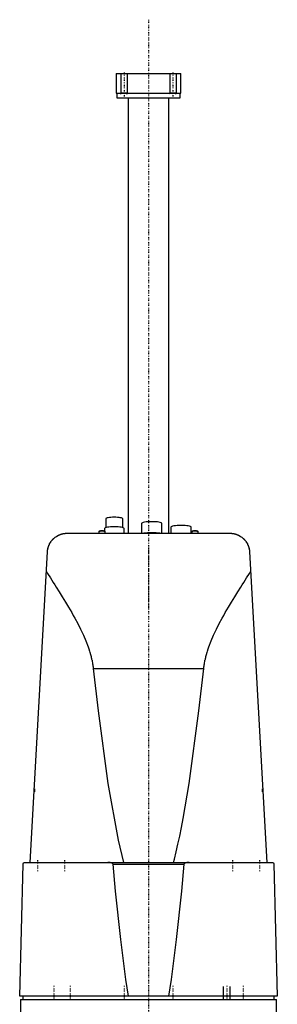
# Model space of a CAD drawing. Extents: x -120 to 120, y -1 to 1086.
# Tile 2 of 2: x -79 to 79, y 483 to 1086. Entities that reach past the tile are written whole.
import ezdxf

# ---------------------------------------------------------------- set-up
doc = ezdxf.new("R2010")
doc.units = 0
doc.linetypes.add('CENTER', pattern=[1.5, 0.45, -0.5, 0.05, -0.5])
for name, color, linetype in [('AM_0', 7, 'CONTINUOUS'), ('AM_10', 7, 'CONTINUOUS'), ('AM_7', 7, 'CENTER')]:
    doc.layers.add(name, color=color, linetype=linetype)

msp = doc.modelspace()

# ---------------------------------------------------------------- linework, layer by layer
at = {"layer": 'AM_0', "color": 7, "linetype": 'CONTINUOUS'}
for p, q in [((-19.75, 1053.5), (-19.75, 1041.5)), ((-19.75, 1053.5), (19.75, 1053.5)), ((19.75, 1041.5), (19.75, 1053.5)), ((-19.75, 1041.5), (19.75, 1041.5)), ((-19.5, 1041.5), (-19.5, 1038.5)), ((19.5, 1038.5), (19.5, 1041.5)), ((-19.5, 1038.5), (19.5, 1038.5)), ((-12.5, 1038.5), (-12.5, 771.5)), ((12.5, 771.5), (12.5, 1038.5)), ((-26.25, 780.38), (-26.25, 774.98)), ((-15.75, 774.98), (-15.75, 780.38)), ((-27, 774.47), (-27, 772.83)), ((-15, 771.5), (-15, 774.47)), ((-4.25, 777.52), (-4.25, 771.5)), ((8.25, 771.5), (8.25, 777.52)), ((13.75, 775.26), (13.75, 771.5)), ((26.25, 771.5), (26.25, 775.26)), ((-50, 771.5), (50, 771.5)), ((-30.47, 772.49), (-30.5, 772.43)), ((-30.5, 772.43), (-30.5, 771.5)), ((-30.22, 772.73), (-30.47, 772.49)), ((-26.53, 772.49), (-26.78, 772.73)), ((-26.5, 771.5), (-26.5, 772.43)), ((26.53, 772.49), (26.5, 772.43)), ((26.5, 772.43), (26.5, 771.5)), ((26.78, 772.73), (26.53, 772.49)), ((30.47, 772.49), (30.22, 772.73)), ((30.5, 771.5), (30.5, 772.43)), ((-72.48, 569.6), (-61.98, 760.16)), ((61.98, 760.16), (72.48, 569.6)), ((-33.89, 688.56), (33.89, 688.56)), ((-70, 614.67), (-70, 612.94)), ((70, 612.94), (70, 614.67)), ((-79, 487.5), (-76.83, 568.63)), ((-75.83, 569.6), (75.83, 569.6)), ((-21.74, 568.63), (21.74, 568.63)), ((76.83, 568.63), (79, 487.5)), ((79, 487.5), (-79, 487.5)), ((-78.5, 485.5), (78.5, 485.5)), ((-78.5, 485.5), (-78.5, 472.2)), ((-77, 487.5), (-77, 485.5)), ((77, 485.5), (77, 487.5)), ((78.5, 472.2), (78.5, 485.5))]:
    msp.add_line(p, q, dxfattribs=at)
for points in [[(-15.75, 780.38), (-15.85, 780.56), (-16.15, 780.73), (-16.63, 780.89), (-17.29, 781.03), (-18.08, 781.14), (-18.99, 781.23), (-19.98, 781.28), (-21, 781.29), (-22.02, 781.28), (-23.01, 781.23), (-23.92, 781.14), (-24.71, 781.03), (-25.37, 780.89), (-25.85, 780.73), (-26.15, 780.56), (-26.25, 780.38)], [(-15, 774.47), (-15.12, 774.68), (-15.46, 774.87), (-16.01, 775.05), (-16.76, 775.21), (-17.67, 775.34), (-18.7, 775.44), (-19.83, 775.5), (-21, 775.52), (-22.17, 775.5), (-23.3, 775.44), (-24.33, 775.34), (-25.24, 775.21), (-25.99, 775.05), (-26.54, 774.87), (-26.88, 774.68), (-27, 774.47)], [(8.25, 777.52), (8.13, 777.73), (7.77, 777.93), (7.2, 778.12), (6.42, 778.29), (5.47, 778.42), (4.39, 778.52), (3.22, 778.58), (2, 778.6), (0.78, 778.58), (-0.39, 778.52), (-1.47, 778.42), (-2.42, 778.29), (-3.2, 778.12), (-3.77, 777.93), (-4.13, 777.73), (-4.25, 777.52)], [(26.25, 775.26), (26.13, 775.47), (25.77, 775.68), (25.2, 775.87), (24.42, 776.03), (23.47, 776.16), (22.39, 776.26), (21.22, 776.33), (20, 776.35), (18.78, 776.33), (17.61, 776.26), (16.53, 776.16), (15.58, 776.03), (14.8, 775.87), (14.23, 775.68), (13.87, 775.47), (13.75, 775.26)], [(-26.5, 772.43), (-26.54, 772.5), (-26.65, 772.57), (-26.84, 772.63), (-27.09, 772.68), (-27.4, 772.72), (-27.75, 772.75), (-28.13, 772.77), (-28.52, 772.78), (-28.91, 772.77), (-29.29, 772.75), (-29.63, 772.72), (-29.94, 772.67), (-30.18, 772.62), (-30.36, 772.56), (-30.47, 772.49)], [(-28.5, 772.98), (-28.85, 772.98), (-29.18, 772.96), (-29.48, 772.93), (-29.75, 772.89), (-29.97, 772.84), (-30.13, 772.79), (-30.22, 772.73)], [(-26.78, 772.73), (-26.87, 772.79), (-27.03, 772.84), (-27.25, 772.89), (-27.52, 772.93), (-27.82, 772.96), (-28.15, 772.98), (-28.5, 772.98)], [(6.86, 771.5), (5.81, 771.64), (4.62, 771.75), (3.34, 771.82), (2, 771.84), (0.66, 771.82), (-0.62, 771.75), (-1.81, 771.64), (-2.86, 771.5)], [(30.5, 772.43), (30.46, 772.5), (30.35, 772.57), (30.16, 772.63), (29.91, 772.68), (29.6, 772.72), (29.25, 772.75), (28.87, 772.77), (28.48, 772.78), (28.09, 772.77), (27.71, 772.75), (27.37, 772.72), (27.06, 772.67), (26.82, 772.62), (26.64, 772.56), (26.53, 772.49)], [(28.5, 772.98), (28.15, 772.98), (27.82, 772.96), (27.52, 772.93), (27.25, 772.89), (27.03, 772.84), (26.87, 772.79), (26.78, 772.73)], [(30.22, 772.73), (30.13, 772.79), (29.97, 772.84), (29.75, 772.89), (29.48, 772.93), (29.18, 772.96), (28.85, 772.98), (28.5, 772.98)]]:
    msp.add_lwpolyline(points, dxfattribs=at)
for points in [[(-61.98, 760.16, 0), (-61.95, 760.64, 0), (-61.82, 761.58, 0), (-61.62, 762.5, 0), (-61.49, 762.95, 0), (-61.35, 763.4, 0), (-61.02, 764.26, 0), (-60.62, 765.08, 0), (-60.17, 765.87, 0), (-59.67, 766.61, 0), (-59.12, 767.3, 0), (-58.83, 767.63, 0), (-58.52, 767.95, 0), (-57.89, 768.54, 0), (-57.22, 769.09, 0), (-56.49, 769.59, 0), (-55.66, 770.08, 0), (-55.13, 770.35, 0), (-54.97, 770.42, 0), (-54.8, 770.5, 0), (-54.72, 770.53, 0), (-54.64, 770.57, 0), (-54.47, 770.64, 0), (-54.3, 770.7, 0), (-54.21, 770.74, 0), (-54.12, 770.77, 0), (-53.94, 770.83, 0), (-53.76, 770.9, 0), (-53.67, 770.93, 0), (-53.57, 770.96, 0), (-53.38, 771.01, 0), (-53.19, 771.07, 0), (-52.99, 771.12, 0), (-52.79, 771.17, 0), (-52.57, 771.22, 0), (-52.46, 771.24, 0), (-52.35, 771.27, 0), (-52.11, 771.31, 0), (-51.85, 771.36, 0), (-51.7, 771.38, 0), (-51.66, 771.39, 0), (-51.61, 771.39, 0), (-51.59, 771.39, 0), (-51.57, 771.4, 0), (-51.52, 771.4, 0), (-51.48, 771.41, 0), (-51.43, 771.41, 0), (-51.39, 771.42, 0), (-51.34, 771.42, 0), (-51.32, 771.43, 0), (-51.29, 771.43, 0), (-51.25, 771.44, 0), (-51.2, 771.44, 0), (-51.15, 771.44, 0), (-51.11, 771.45, 0), (-51.06, 771.45, 0), (-51.03, 771.46, 0), (-51.01, 771.46, 0), (-50.96, 771.46, 0), (-50.91, 771.47, 0), (-50.89, 771.47, 0), (-50.87, 771.47, 0), (-50.82, 771.47, 0), (-50.77, 771.48, 0), (-50.74, 771.48, 0), (-50.72, 771.48, 0), (-50.67, 771.48, 0), (-50.62, 771.48, 0), (-50.57, 771.49, 0), (-50.52, 771.49, 0), (-50.47, 771.49, 0), (-50.45, 771.49, 0), (-50.42, 771.49, 0), (-50.37, 771.49, 0), (-50.32, 771.5, 0), (-50.27, 771.5, 0), (-50.22, 771.5, 0), (-50.17, 771.5, 0), (-50.15, 771.5, 0), (-50.12, 771.5, 0), (-50.07, 771.5, 0), (-50.02, 771.5, 0), (-50, 771.5, 0)], [(-60.27, 765.71, 0), (-60.18, 765.86, 0), (-59.99, 766.14, 0), (-59.8, 766.42, 0), (-59.71, 766.56, 0), (-59.61, 766.69, 0), (-59.42, 766.93, 0), (-59.24, 767.16, 0), (-59.07, 767.36, 0), (-58.91, 767.54, 0), (-58.76, 767.7, 0), (-58.69, 767.78, 0), (-58.62, 767.85, 0), (-58.49, 767.99, 0), (-58.37, 768.1, 0), (-58.26, 768.2, 0), (-58.18, 768.28, 0), (-58.11, 768.35, 0), (-58.08, 768.37, 0), (-58.05, 768.4, 0), (-58.02, 768.43, 0), (-58, 768.44, 0), (-58, 768.44, 0)], [(50, 771.5, 0), (50.02, 771.5, 0), (50.07, 771.5, 0), (50.12, 771.5, 0), (50.15, 771.5, 0), (50.17, 771.5, 0), (50.22, 771.5, 0), (50.27, 771.5, 0), (50.32, 771.5, 0), (50.37, 771.49, 0), (50.42, 771.49, 0), (50.45, 771.49, 0), (50.47, 771.49, 0), (50.52, 771.49, 0), (50.57, 771.49, 0), (50.62, 771.48, 0), (50.67, 771.48, 0), (50.72, 771.48, 0), (50.74, 771.48, 0), (50.77, 771.48, 0), (50.82, 771.47, 0), (50.87, 771.47, 0), (50.89, 771.47, 0), (50.91, 771.47, 0), (50.96, 771.46, 0), (51.01, 771.46, 0), (51.03, 771.46, 0), (51.06, 771.45, 0), (51.11, 771.45, 0), (51.15, 771.44, 0), (51.2, 771.44, 0), (51.25, 771.44, 0), (51.29, 771.43, 0), (51.32, 771.43, 0), (51.34, 771.42, 0), (51.39, 771.42, 0), (51.43, 771.41, 0), (51.48, 771.41, 0), (51.52, 771.4, 0), (51.57, 771.4, 0), (51.59, 771.39, 0), (51.61, 771.39, 0), (51.66, 771.39, 0), (51.7, 771.38, 0), (51.85, 771.36, 0), (52.11, 771.31, 0), (52.35, 771.27, 0), (52.46, 771.24, 0), (52.57, 771.22, 0), (52.79, 771.17, 0), (52.99, 771.12, 0), (53.19, 771.07, 0), (53.38, 771.01, 0), (53.57, 770.96, 0), (53.67, 770.93, 0), (53.76, 770.9, 0), (53.94, 770.83, 0), (54.12, 770.77, 0), (54.21, 770.74, 0), (54.3, 770.7, 0), (54.47, 770.64, 0), (54.64, 770.57, 0), (54.72, 770.53, 0), (54.8, 770.5, 0), (54.97, 770.42, 0), (55.13, 770.35, 0), (55.66, 770.08, 0), (56.49, 769.59, 0), (57.22, 769.09, 0), (57.89, 768.54, 0), (58.52, 767.95, 0), (58.83, 767.63, 0), (59.12, 767.3, 0), (59.67, 766.61, 0), (60.17, 765.87, 0), (60.62, 765.08, 0), (61.02, 764.26, 0), (61.35, 763.4, 0), (61.49, 762.95, 0), (61.62, 762.5, 0), (61.82, 761.58, 0), (61.95, 760.64, 0), (61.98, 760.16, 0)], [(58, 768.44, 0), (58, 768.44, 0), (58.02, 768.43, 0), (58.05, 768.4, 0), (58.08, 768.37, 0), (58.11, 768.35, 0), (58.18, 768.28, 0), (58.26, 768.2, 0), (58.37, 768.1, 0), (58.49, 767.99, 0), (58.62, 767.85, 0), (58.69, 767.78, 0), (58.76, 767.7, 0), (58.91, 767.54, 0), (59.07, 767.36, 0), (59.24, 767.16, 0), (59.42, 766.93, 0), (59.61, 766.69, 0), (59.71, 766.56, 0), (59.8, 766.42, 0), (59.99, 766.14, 0), (60.18, 765.86, 0), (60.27, 765.71, 0)], [(-61.98, 760.16, 0), (-61.97, 760.32, 0), (-61.94, 760.65, 0), (-61.91, 760.97, 0), (-61.89, 761.13, 0), (-61.86, 761.3, 0), (-61.81, 761.62, 0), (-61.75, 761.94, 0), (-61.68, 762.26, 0), (-61.6, 762.57, 0), (-61.51, 762.89, 0), (-61.47, 763.04, 0), (-61.42, 763.2, 0), (-61.31, 763.51, 0), (-61.2, 763.81, 0), (-61.08, 764.11, 0), (-60.95, 764.41, 0), (-60.81, 764.71, 0), (-60.74, 764.86, 0), (-60.66, 765, 0), (-60.51, 765.29, 0), (-60.35, 765.57, 0), (-60.27, 765.71, 0)], [(60.27, 765.71, 0), (60.35, 765.57, 0), (60.51, 765.29, 0), (60.66, 765, 0), (60.74, 764.86, 0), (60.81, 764.71, 0), (60.95, 764.41, 0), (61.08, 764.11, 0), (61.2, 763.81, 0), (61.31, 763.51, 0), (61.42, 763.2, 0), (61.47, 763.04, 0), (61.51, 762.89, 0), (61.6, 762.57, 0), (61.68, 762.26, 0), (61.75, 761.94, 0), (61.81, 761.62, 0), (61.86, 761.3, 0), (61.89, 761.13, 0), (61.91, 760.97, 0), (61.94, 760.65, 0), (61.97, 760.32, 0), (61.98, 760.16, 0)], [(-62.65, 748.09, 0), (-61.85, 746.79, 0), (-60.18, 744.12, 0), (-58.43, 741.34, 0), (-57.54, 739.91, 0), (-56.63, 738.46, 0), (-54.77, 735.49, 0), (-52.87, 732.43, 0), (-50.95, 729.3, 0), (-49.03, 726.09, 0), (-47.11, 722.81, 0), (-46.16, 721.14, 0), (-45.23, 719.46, 0), (-43.39, 716.06, 0), (-41.63, 712.6, 0), (-39.96, 709.08, 0), (-38.42, 705.5, 0), (-37.04, 701.86, 0), (-36.41, 700.01, 0), (-36.31, 699.71, 0), (-36.12, 699.09, 0), (-35.93, 698.46, 0), (-35.83, 698.15, 0), (-35.74, 697.84, 0), (-35.57, 697.21, 0), (-35.4, 696.59, 0), (-35.23, 695.96, 0), (-35.08, 695.33, 0), (-34.93, 694.69, 0), (-34.86, 694.37, 0), (-34.79, 694.06, 0), (-34.65, 693.42, 0), (-34.52, 692.78, 0), (-34.4, 692.13, 0), (-34.29, 691.49, 0), (-34.19, 690.84, 0), (-34.14, 690.52, 0), (-34.09, 690.19, 0), (-34, 689.54, 0), (-33.92, 688.89, 0), (-33.89, 688.56, 0)], [(33.89, 688.56, 0), (33.92, 688.89, 0), (34, 689.54, 0), (34.09, 690.19, 0), (34.14, 690.52, 0), (34.19, 690.84, 0), (34.29, 691.49, 0), (34.4, 692.13, 0), (34.52, 692.78, 0), (34.65, 693.42, 0), (34.79, 694.06, 0), (34.86, 694.37, 0), (34.93, 694.69, 0), (35.08, 695.33, 0), (35.23, 695.96, 0), (35.4, 696.59, 0), (35.57, 697.21, 0), (35.74, 697.84, 0), (35.83, 698.15, 0), (35.93, 698.46, 0), (36.12, 699.09, 0), (36.31, 699.71, 0), (36.41, 700.01, 0), (37.04, 701.86, 0), (38.42, 705.5, 0), (39.96, 709.08, 0), (41.63, 712.6, 0), (43.39, 716.06, 0), (45.23, 719.46, 0), (46.16, 721.14, 0), (47.11, 722.81, 0), (49.03, 726.09, 0), (50.95, 729.3, 0), (52.87, 732.43, 0), (54.77, 735.49, 0), (56.63, 738.46, 0), (57.54, 739.91, 0), (58.43, 741.34, 0), (60.18, 744.12, 0), (61.85, 746.79, 0), (62.65, 748.09, 0)], [(-33.89, 688.56, 0), (-30.94, 662.64, 0), (-24.88, 617.98, 0), (-18.61, 583.2, 0), (-15.41, 569.6, 0)], [(15.41, 569.6, 0), (15.95, 571.69, 0), (17.01, 576.08, 0), (18.08, 580.76, 0), (18.61, 583.2, 0), (19.13, 585.71, 0), (20.19, 590.95, 0), (21.24, 596.47, 0), (24.88, 617.98, 0), (30.94, 662.64, 0), (33.89, 688.56, 0)], [(-76.83, 568.63, 0), (-76.83, 568.63, 0), (-76.83, 568.64, 0), (-76.83, 568.64, 0), (-76.83, 568.65, 0), (-76.83, 568.65, 0), (-76.83, 568.65, 0), (-76.83, 568.66, 0), (-76.83, 568.67, 0), (-76.83, 568.67, 0), (-76.83, 568.68, 0), (-76.83, 568.68, 0), (-76.83, 568.68, 0), (-76.83, 568.69, 0), (-76.83, 568.7, 0), (-76.82, 568.7, 0), (-76.82, 568.71, 0), (-76.82, 568.71, 0), (-76.82, 568.72, 0), (-76.82, 568.72, 0), (-76.82, 568.73, 0), (-76.82, 568.73, 0), (-76.82, 568.73, 0), (-76.82, 568.74, 0), (-76.82, 568.74, 0), (-76.82, 568.75, 0), (-76.82, 568.75, 0), (-76.82, 568.75, 0), (-76.82, 568.76, 0), (-76.82, 568.76, 0), (-76.82, 568.77, 0), (-76.81, 568.77, 0), (-76.81, 568.78, 0), (-76.81, 568.78, 0), (-76.81, 568.78, 0), (-76.81, 568.79, 0), (-76.81, 568.79, 0), (-76.81, 568.81, 0), (-76.8, 568.84, 0), (-76.8, 568.86, 0), (-76.79, 568.88, 0), (-76.79, 568.9, 0), (-76.78, 568.91, 0), (-76.77, 568.93, 0), (-76.77, 568.95, 0), (-76.76, 568.97, 0), (-76.75, 568.99, 0), (-76.74, 569.01, 0), (-76.74, 569.02, 0), (-76.73, 569.03, 0), (-76.73, 569.05, 0), (-76.72, 569.06, 0), (-76.71, 569.07, 0), (-76.71, 569.08, 0), (-76.7, 569.09, 0), (-76.69, 569.11, 0), (-76.69, 569.11, 0), (-76.68, 569.12, 0), (-76.68, 569.13, 0), (-76.67, 569.15, 0), (-76.64, 569.19, 0), (-76.59, 569.26, 0), (-76.53, 569.31, 0), (-76.48, 569.36, 0), (-76.42, 569.41, 0), (-76.39, 569.43, 0), (-76.36, 569.45, 0), (-76.3, 569.48, 0), (-76.24, 569.51, 0), (-76.17, 569.54, 0), (-76.11, 569.56, 0), (-76.05, 569.58, 0), (-76.02, 569.58, 0), (-75.99, 569.59, 0), (-75.92, 569.6, 0), (-75.86, 569.6, 0), (-75.83, 569.6, 0)], [(-21.74, 568.63, 0), (-21.74, 568.63, 0), (-21.74, 568.63, 0), (-21.74, 568.64, 0), (-21.74, 568.64, 0), (-21.74, 568.64, 0), (-21.74, 568.65, 0), (-21.74, 568.66, 0), (-21.75, 568.66, 0), (-21.75, 568.67, 0), (-21.75, 568.67, 0), (-21.75, 568.67, 0), (-21.75, 568.68, 0), (-21.75, 568.68, 0), (-21.75, 568.69, 0), (-21.75, 568.69, 0), (-21.76, 568.7, 0), (-21.76, 568.7, 0), (-21.76, 568.71, 0), (-21.76, 568.71, 0), (-21.76, 568.71, 0), (-21.76, 568.72, 0), (-21.77, 568.72, 0), (-21.77, 568.73, 0), (-21.77, 568.73, 0), (-21.77, 568.74, 0), (-21.77, 568.74, 0), (-21.77, 568.74, 0), (-21.78, 568.75, 0), (-21.78, 568.75, 0), (-21.78, 568.76, 0), (-21.78, 568.76, 0), (-21.79, 568.77, 0), (-21.79, 568.77, 0), (-21.79, 568.77, 0), (-21.79, 568.78, 0), (-21.8, 568.78, 0), (-21.81, 568.8, 0), (-21.83, 568.82, 0), (-21.85, 568.85, 0), (-21.87, 568.87, 0), (-21.88, 568.88, 0), (-21.89, 568.89, 0), (-21.92, 568.92, 0), (-21.94, 568.94, 0), (-21.97, 568.96, 0), (-22, 568.98, 0), (-22.02, 569, 0), (-22.04, 569.01, 0), (-22.05, 569.01, 0), (-22.08, 569.03, 0), (-22.11, 569.05, 0), (-22.12, 569.06, 0), (-22.14, 569.07, 0), (-22.17, 569.08, 0), (-22.2, 569.1, 0), (-22.21, 569.1, 0), (-22.23, 569.11, 0), (-22.26, 569.13, 0), (-22.28, 569.14, 0), (-22.38, 569.18, 0), (-22.56, 569.25, 0), (-22.74, 569.31, 0), (-22.93, 569.36, 0), (-23.12, 569.41, 0), (-23.22, 569.43, 0), (-23.32, 569.45, 0), (-23.51, 569.48, 0), (-23.71, 569.51, 0), (-23.91, 569.54, 0), (-24.11, 569.56, 0), (-24.3, 569.58, 0), (-24.4, 569.58, 0), (-24.5, 569.59, 0), (-24.69, 569.6, 0), (-24.88, 569.6, 0), (-24.97, 569.6, 0)], [(-12.26, 487.5, 0), (-13.86, 497.87, 0), (-17.03, 522.41, 0), (-20.18, 551.98, 0), (-21.74, 568.63, 0)], [(21.74, 568.63, 0), (20.18, 551.98, 0), (17.03, 522.41, 0), (13.86, 497.87, 0), (12.26, 487.5, 0)], [(24.97, 569.6, 0), (24.88, 569.6, 0), (24.69, 569.6, 0), (24.5, 569.59, 0), (24.4, 569.58, 0), (24.3, 569.58, 0), (24.11, 569.56, 0), (23.91, 569.54, 0), (23.71, 569.51, 0), (23.51, 569.48, 0), (23.32, 569.45, 0), (23.22, 569.43, 0), (23.12, 569.41, 0), (22.93, 569.36, 0), (22.74, 569.31, 0), (22.56, 569.25, 0), (22.38, 569.18, 0), (22.28, 569.14, 0), (22.26, 569.13, 0), (22.23, 569.11, 0), (22.21, 569.1, 0), (22.2, 569.1, 0), (22.17, 569.08, 0), (22.14, 569.07, 0), (22.12, 569.06, 0), (22.11, 569.05, 0), (22.08, 569.03, 0), (22.05, 569.01, 0), (22.04, 569.01, 0), (22.02, 569, 0), (22, 568.98, 0), (21.97, 568.96, 0), (21.94, 568.94, 0), (21.92, 568.92, 0), (21.89, 568.89, 0), (21.88, 568.88, 0), (21.87, 568.87, 0), (21.85, 568.85, 0), (21.83, 568.82, 0), (21.81, 568.8, 0), (21.8, 568.78, 0), (21.79, 568.78, 0), (21.79, 568.77, 0), (21.79, 568.77, 0), (21.79, 568.77, 0), (21.78, 568.76, 0), (21.78, 568.76, 0), (21.78, 568.75, 0), (21.78, 568.75, 0), (21.77, 568.74, 0), (21.77, 568.74, 0), (21.77, 568.74, 0), (21.77, 568.73, 0), (21.77, 568.73, 0), (21.77, 568.72, 0), (21.76, 568.72, 0), (21.76, 568.71, 0), (21.76, 568.71, 0), (21.76, 568.71, 0), (21.76, 568.7, 0), (21.76, 568.7, 0), (21.75, 568.69, 0), (21.75, 568.69, 0), (21.75, 568.68, 0), (21.75, 568.68, 0), (21.75, 568.67, 0), (21.75, 568.67, 0), (21.75, 568.67, 0), (21.75, 568.66, 0), (21.74, 568.66, 0), (21.74, 568.65, 0), (21.74, 568.64, 0), (21.74, 568.64, 0), (21.74, 568.64, 0), (21.74, 568.63, 0), (21.74, 568.63, 0), (21.74, 568.63, 0)], [(75.83, 569.6, 0), (75.86, 569.6, 0), (75.92, 569.6, 0), (75.99, 569.59, 0), (76.02, 569.58, 0), (76.05, 569.58, 0), (76.11, 569.56, 0), (76.17, 569.54, 0), (76.24, 569.51, 0), (76.3, 569.48, 0), (76.36, 569.45, 0), (76.39, 569.43, 0), (76.42, 569.41, 0), (76.48, 569.36, 0), (76.53, 569.31, 0), (76.59, 569.26, 0), (76.64, 569.19, 0), (76.67, 569.15, 0), (76.68, 569.13, 0), (76.68, 569.12, 0), (76.69, 569.11, 0), (76.69, 569.11, 0), (76.7, 569.09, 0), (76.71, 569.08, 0), (76.71, 569.07, 0), (76.72, 569.06, 0), (76.73, 569.05, 0), (76.73, 569.03, 0), (76.74, 569.02, 0), (76.74, 569.01, 0), (76.75, 568.99, 0), (76.76, 568.97, 0), (76.77, 568.95, 0), (76.77, 568.93, 0), (76.78, 568.91, 0), (76.79, 568.9, 0), (76.79, 568.88, 0), (76.8, 568.86, 0), (76.8, 568.84, 0), (76.81, 568.81, 0), (76.81, 568.79, 0), (76.81, 568.79, 0), (76.81, 568.78, 0), (76.81, 568.78, 0), (76.81, 568.78, 0), (76.81, 568.77, 0), (76.82, 568.77, 0), (76.82, 568.76, 0), (76.82, 568.76, 0), (76.82, 568.75, 0), (76.82, 568.75, 0), (76.82, 568.75, 0), (76.82, 568.74, 0), (76.82, 568.74, 0), (76.82, 568.73, 0), (76.82, 568.73, 0), (76.82, 568.73, 0), (76.82, 568.72, 0), (76.82, 568.72, 0), (76.82, 568.71, 0), (76.82, 568.71, 0), (76.82, 568.7, 0), (76.83, 568.7, 0), (76.83, 568.69, 0), (76.83, 568.68, 0), (76.83, 568.68, 0), (76.83, 568.68, 0), (76.83, 568.67, 0), (76.83, 568.67, 0), (76.83, 568.66, 0), (76.83, 568.65, 0), (76.83, 568.65, 0), (76.83, 568.65, 0), (76.83, 568.64, 0), (76.83, 568.64, 0), (76.83, 568.63, 0), (76.83, 568.63, 0)]]:
    msp.add_polyline3d(points, dxfattribs=at)
at = {"layer": 'AM_10', "color": 7, "linetype": 'CONTINUOUS'}
for p, q in [((-17, 1053.5), (-17, 1041.5)), ((-13, 1053.5), (-13, 1041.5)), ((13, 1053.5), (13, 1041.5)), ((17, 1053.5), (17, 1041.5)), ((-13, 1041.5), (-17, 1041.5)), ((-16.62, 1040.84), (-17, 1041.5)), ((-13.38, 1040.84), (-13, 1041.5)), ((17, 1041.5), (13, 1041.5)), ((13.38, 1040.84), (13, 1041.5)), ((16.62, 1040.84), (17, 1041.5)), ((46, 485.5), (46, 493.5)), ((50, 485.5), (50, 493.5))]:
    msp.add_line(p, q, dxfattribs=at)
at = {"layer": 'AM_7', "color": 4, "linetype": 'CENTER'}
for p, q in [((0, 1086.5), (0, 360.5)), ((-15, 1054.2), (-15, 1038.8)), ((15, 1054.2), (15, 1038.8)), ((0, 762.2), (0, 724.8)), ((0, 700.5), (0, 370.5)), ((-68, 570.9), (-68, 564.3)), ((-51.5, 570.9), (-51.5, 564.3)), ((51.5, 570.9), (51.5, 564.3)), ((68, 570.9), (68, 564.3)), ((-58, 493.9), (-58, 485.1)), ((-48, 493.9), (-48, 485.1)), ((-15, 493.9), (-15, 485.1)), ((15, 493.9), (15, 485.1)), ((48, 493.9), (48, 485.1)), ((58, 493.9), (58, 485.1))]:
    msp.add_line(p, q, dxfattribs=at)

doc.saveas('drawing.dxf')
